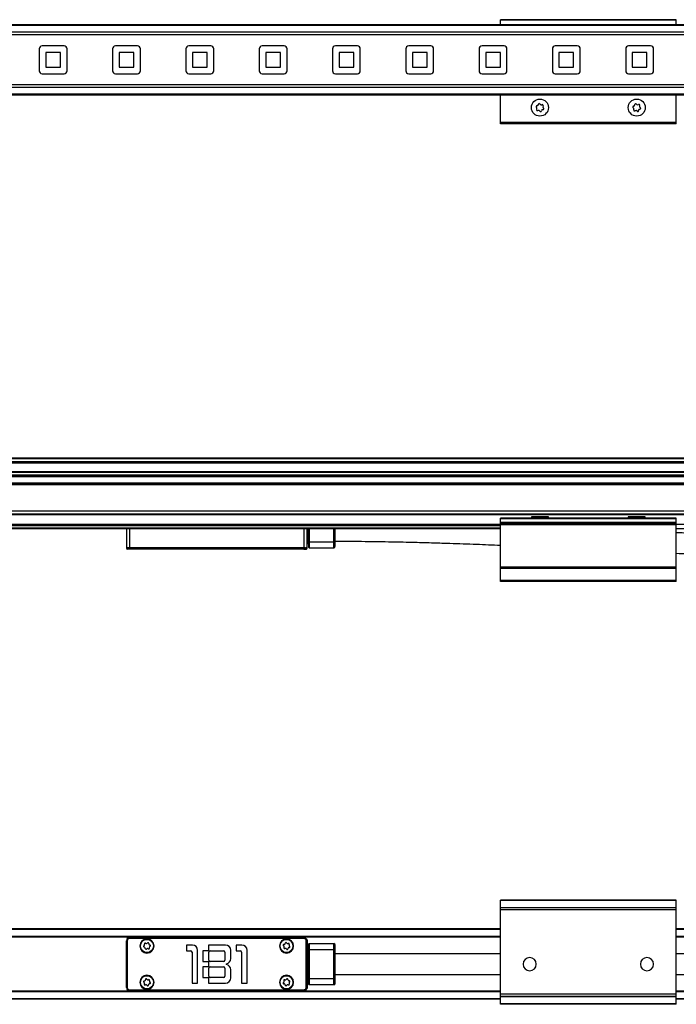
# Model space of a CAD drawing. Header units: millimetres. Extents: x -741 to 2548, y 394 to 730.
# Tile 7 of 13: x 235 to 459, y 394 to 730. Entities that reach past the tile are written whole.
import ezdxf

# ---------------------------------------------------------------- set-up
doc = ezdxf.new("R2010")
doc.units = ezdxf.units.MM

# ---------------------------------------------------------------- blocks, each defined once
blk = doc.blocks.new('Drawing View1')
at = {"color": 7, "linetype": 'Continuous', "lineweight": 25}
for p, q in [((-110, 17), (-110, 17.2)), ((-50, 17.2), (-110, 17.2)), ((-50, 17), (-110, 17)), ((-110, 15.5), (-110, 17)), ((-50, 17), (-50, 17.2)), ((-50, 15.5), (-50, 17)), ((-2, 15.5), (-598, 15.5)), ((-2, 15.21), (-598, 15.21)), ((-2, 12.9), (-598, 12.9)), ((-2, 12.05), (-598, 12.05)), ((-267.25, 7.25), (-267.25, -0.25)), ((-258.75, 8.25), (-266.25, 8.25)), ((-257.75, -0.25), (-257.75, 7.25)), ((-242.25, 7.25), (-242.25, -0.25)), ((-233.75, 8.25), (-241.25, 8.25)), ((-232.75, -0.25), (-232.75, 7.25)), ((-217.25, 7.25), (-217.25, -0.25)), ((-208.75, 8.25), (-216.25, 8.25)), ((-207.75, -0.25), (-207.75, 7.25)), ((-192.25, 7.25), (-192.25, -0.25)), ((-183.75, 8.25), (-191.25, 8.25)), ((-182.75, -0.25), (-182.75, 7.25)), ((-167.25, 7.25), (-167.25, -0.25)), ((-158.75, 8.25), (-166.25, 8.25)), ((-157.75, -0.25), (-157.75, 7.25)), ((-142.25, 7.25), (-142.25, -0.25)), ((-133.75, 8.25), (-141.25, 8.25)), ((-132.75, -0.25), (-132.75, 7.25)), ((-117.25, 7.25), (-117.25, -0.25)), ((-108.75, 8.25), (-116.25, 8.25)), ((-107.75, -0.25), (-107.75, 7.25)), ((-92.25, 7.25), (-92.25, -0.25)), ((-83.75, 8.25), (-91.25, 8.25)), ((-82.75, -0.25), (-82.75, 7.25)), ((-67.25, 7.25), (-67.25, -0.25)), ((-58.75, 8.25), (-66.25, 8.25)), ((-57.75, -0.25), (-57.75, 7.25)), ((-265, 6), (-265, 1)), ((-260, 6), (-265, 6)), ((-260, 1), (-260, 6)), ((-240, 6), (-240, 1)), ((-235, 6), (-240, 6)), ((-235, 1), (-235, 6)), ((-215, 6), (-215, 1)), ((-210, 6), (-215, 6)), ((-210, 1), (-210, 6)), ((-185, 6), (-190, 6)), ((-190, 6), (-190, 1)), ((-185, 1), (-185, 6)), ((-165, 6), (-165, 1)), ((-160, 6), (-165, 6)), ((-160, 1), (-160, 6)), ((-135, 6), (-140, 6)), ((-140, 6), (-140, 1)), ((-135, 1), (-135, 6)), ((-110, 6), (-115, 6)), ((-115, 6), (-115, 1)), ((-110, 1), (-110, 6)), ((-90, 6), (-90, 1)), ((-85, 6), (-90, 6)), ((-85, 1), (-85, 6)), ((-65, 6), (-65, 1)), ((-60, 6), (-65, 6)), ((-60, 1), (-60, 6)), ((-265, 1), (-260, 1)), ((-240, 1), (-235, 1)), ((-215, 1), (-210, 1)), ((-190, 1), (-185, 1)), ((-165, 1), (-160, 1)), ((-140, 1), (-135, 1)), ((-115, 1), (-110, 1)), ((-90, 1), (-85, 1)), ((-65, 1), (-60, 1)), ((-266.25, -1.25), (-258.75, -1.25)), ((-241.25, -1.25), (-233.75, -1.25)), ((-216.25, -1.25), (-208.75, -1.25)), ((-191.25, -1.25), (-183.75, -1.25)), ((-166.25, -1.25), (-158.75, -1.25)), ((-141.25, -1.25), (-133.75, -1.25)), ((-116.25, -1.25), (-108.75, -1.25)), ((-91.25, -1.25), (-83.75, -1.25)), ((-66.25, -1.25), (-58.75, -1.25)), ((-2, -5.06), (-598, -5.06)), ((-2, -5.9), (-598, -5.9)), ((-2, -8.21), (-598, -8.21)), ((-2, -8.5), (-598, -8.5)), ((-110, -17.9), (-110, -8.5)), ((-50, -17.9), (-50, -8.5)), ((-50, -17.9), (-110, -17.9)), ((-110, -18.1), (-110, -17.9)), ((-50, -18.1), (-110, -18.1)), ((-110, -18.3), (-110, -18.1)), ((-50, -18.3), (-110, -18.3)), ((-50, -18.1), (-50, -17.9)), ((-50, -18.3), (-50, -18.1))]:
    blk.add_line(p, q, dxfattribs=at)
for centre, radius in [((-96.5, -12.8), 2.91), ((-63.5, -12.8), 2.9)]:
    blk.add_circle(centre, radius, dxfattribs=at)
for centre, radius, start, end in [((-266.25, 7.25), 1, 90, 180), ((-258.75, 7.25), 1, 0, 90), ((-241.25, 7.25), 1, 90, 180), ((-233.75, 7.25), 1, 0, 90), ((-216.25, 7.25), 1, 90, 180), ((-208.75, 7.25), 1, 0, 90), ((-191.25, 7.25), 1, 90, 180), ((-183.75, 7.25), 1, 0, 90), ((-166.25, 7.25), 1, 90, 180), ((-158.75, 7.25), 1, 0, 90), ((-141.25, 7.25), 1, 90, 180), ((-133.75, 7.25), 1, 0, 90), ((-116.25, 7.25), 1, 90, 180), ((-108.75, 7.25), 1, 0, 90), ((-91.25, 7.25), 1, 90, 180), ((-83.75, 7.25), 1, 0, 90), ((-66.25, 7.25), 1, 90, 180), ((-58.75, 7.25), 1, 0, 90), ((-266.25, -0.25), 1, 180, 270), ((-258.75, -0.25), 1, 270, 0), ((-241.25, -0.25), 1, 180, 270), ((-233.75, -0.25), 1, 270, 0), ((-216.25, -0.25), 1, 180, 270), ((-208.75, -0.25), 1, 270, 0), ((-191.25, -0.25), 1, 180, 270), ((-183.75, -0.25), 1, 270, 0), ((-166.25, -0.25), 1, 180, 270), ((-158.75, -0.25), 1, 270, 0), ((-141.25, -0.25), 1, 180, 270), ((-133.75, -0.25), 1, 270, 0), ((-116.25, -0.25), 1, 180, 270), ((-108.75, -0.25), 1, 270, 0), ((-91.25, -0.25), 1, 180, 270), ((-83.75, -0.25), 1, 270, 0), ((-66.25, -0.25), 1, 180, 270), ((-58.75, -0.25), 1, 270, 0), ((-97.55, -12.46), 0.295, 87.1641, 236.5385), ((-97.98, -13.11), 0.49, 327.1641, 56.5385), ((-97.32, -13.54), 0.295, 147.1641, 296.5385), ((-97.51, -11.67), 0.49, 267.1641, 356.5385), ((-96.73, -11.72), 0.295, 27.1641, 176.5385), ((-96.03, -11.36), 0.49, 207.1641, 296.5385), ((-95.68, -12.06), 0.295, 327.1641, 116.5385), ((-95.02, -12.49), 0.49, 147.1641, 236.5385), ((-95.45, -13.14), 0.295, 267.1641, 56.5385), ((-64.58, -12.58), 0.295, 93.9474, 243.3218), ((-64.94, -13.28), 0.49, 333.9474, 63.3218), ((-64.64, -11.8), 0.49, 273.9474, 3.3218), ((-63.85, -11.75), 0.295, 33.9474, 183.3218), ((-63.2, -11.31), 0.49, 213.9474, 303.3218), ((-62.77, -11.97), 0.295, 333.9474, 123.3218), ((-62.36, -13.8), 0.49, 93.9474, 183.3218), ((-62.06, -12.32), 0.49, 153.9474, 243.3218), ((-62.42, -13.02), 0.295, 273.9474, 63.3218), ((-96.97, -14.24), 0.49, 27.1641, 116.5385), ((-96.27, -13.88), 0.295, 207.1641, 356.5385), ((-95.49, -13.93), 0.49, 87.1641, 176.5385), ((-64.23, -13.63), 0.295, 153.9474, 303.3218), ((-63.8, -14.29), 0.49, 33.9474, 123.3218), ((-63.15, -13.85), 0.295, 213.9474, 3.3218)]:
    blk.add_arc(centre, radius, start, end, dxfattribs=at)
blk = doc.blocks.new('Drawing View2')
at = {"color": 7, "linetype": 'Continuous', "lineweight": 25}
for p, q in [((421.93, 30.95), (-174.07, 30.95)), ((421.93, 30.76), (-174.07, 30.76)), ((421.93, 29.69), (-174.07, 29.69)), ((421.93, 29.23), (-174.07, 29.23)), ((421.93, 26.29), (-174.07, 26.29)), ((421.93, 26.04), (-174.07, 26.04)), ((421.93, 25.14), (-174.07, 25.14)), ((421.93, 24.89), (-174.07, 24.89)), ((421.93, 24.8), (-174.07, 24.8)), ((421.93, 24.55), (-174.07, 24.55)), ((421.93, 22.43), (-174.07, 22.43)), ((421.93, 22.18), (-174.07, 22.18)), ((421.93, 22.09), (-174.07, 22.09)), ((421.93, 21.84), (-174.07, 21.84)), ((421.93, 12.87), (-174.07, 12.87)), ((421.93, 11.87), (-174.07, 11.87)), ((421.93, 11.67), (-174.07, 11.67)), ((313.93, 10.27), (313.93, 10.47)), ((373.93, 10.47), (313.93, 10.47)), ((373.93, 10.27), (313.93, 10.27)), ((313.93, 9.01), (313.93, 10.27)), ((324.52, 10.93), (324.52, 10.47)), ((326.52, 10.93), (324.52, 10.93)), ((324.52, 10.47), (324.53, 10.47)), ((326.52, 10.47), (324.52, 10.47)), ((330.33, 10.93), (326.52, 10.93)), ((330.33, 10.47), (326.52, 10.47)), ((330.33, 10.47), (330.33, 10.93)), ((330.33, 10.47), (330.33, 10.47)), ((357.52, 10.93), (357.52, 10.47)), ((359.86, 10.93), (357.52, 10.93)), ((357.52, 10.47), (357.53, 10.47)), ((359.86, 10.47), (357.52, 10.47)), ((363.33, 10.93), (359.86, 10.93)), ((363.33, 10.47), (359.86, 10.47)), ((363.33, 10.47), (363.33, 10.93)), ((363.33, 10.47), (363.33, 10.47)), ((373.93, 10.27), (373.93, 10.47)), ((373.93, 9.01), (373.93, 10.27)), ((313.93, 8.27), (-66.07, 8.27)), ((313.93, 8.07), (-66.07, 8.07)), ((313.93, 7.87), (-66.07, 7.87)), ((313.93, 7.07), (-66.07, 7.07)), ((313.93, 6.87), (-66.07, 6.87)), ((186.43, 6.87), (186.43, 0.44)), ((187.43, 6.87), (187.43, 0.44)), ((247.03, 0.44), (247.03, 6.87)), ((248.03, 0.44), (248.03, 6.87)), ((248.33, 2.07), (248.33, 6.87)), ((248.53, 6.87), (248.53, 2.37)), ((248.73, 6.87), (248.73, 2.37)), ((257.13, 2.37), (257.13, 6.87)), ((257.63, 2.37), (257.63, 6.87)), ((313.93, 8.86), (313.93, 9.01)), ((373.93, 9.01), (313.93, 9.01)), ((373.93, 8.86), (313.93, 8.86)), ((313.93, 8.56), (313.93, 8.86)), ((373.93, 8.56), (313.93, 8.56)), ((313.93, 8.16), (313.93, 8.56)), ((373.93, 8.16), (313.93, 8.16)), ((313.93, -6.19), (313.93, 8.16)), ((373.93, 8.86), (373.93, 9.01)), ((373.93, 8.56), (373.93, 8.86)), ((373.93, 8.16), (373.93, 8.56)), ((421.93, 8.27), (373.93, 8.27)), ((373.93, -6.19), (373.93, 8.16)), ((421.93, 6.87), (373.93, 6.87)), ((186.43, 0.44), (187.43, 0.44)), ((186.44, 0.31), (187.43, 0.31)), ((186.44, 0.31), (186.52, 0.02)), ((187.43, 0.02), (186.52, 0.02)), ((187.43, 0.44), (247.03, 0.44)), ((187.43, 0.44), (187.43, 0.31)), ((187.43, 0.31), (247.03, 0.31)), ((187.43, 0.02), (187.43, 0.31)), ((246.97, 0.02), (187.43, 0.02)), ((187.43, -0.13), (187.43, 0.02)), ((246.97, 0.02), (247.04, 0.31)), ((246.97, -0.13), (246.97, 0.02)), ((247.93, 0.02), (248.01, 0.31)), ((248.03, 2.07), (248.33, 2.07)), ((248.03, 1.87), (248.33, 1.87)), ((248.33, 2.07), (248.53, 2.07)), ((248.33, 1.87), (248.33, 2.07)), ((248.53, 2.37), (248.53, 0.57)), ((248.53, 2.37), (248.73, 2.37)), ((248.73, 2.37), (257.13, 2.37)), ((248.73, 2.37), (248.73, 0.37)), ((248.73, 0.37), (257.13, 0.37)), ((257.13, 0.37), (257.13, 2.37)), ((257.63, 2.37), (257.13, 2.37)), ((257.63, 0.87), (257.63, 2.37)), ((187.43, -0.13), (186.72, -0.13)), ((246.97, -0.13), (187.43, -0.13)), ((313.93, -6.71), (313.93, -6.19)), ((373.93, -6.19), (313.93, -6.19)), ((373.93, -6.71), (313.93, -6.71)), ((313.93, -10.77), (313.93, -6.71)), ((373.93, -6.71), (373.93, -6.19)), ((373.93, -10.77), (373.93, -6.71)), ((373.93, -10.77), (313.93, -10.77)), ((313.93, -11.13), (313.93, -10.77)), ((373.93, -11.13), (313.93, -11.13)), ((373.93, -11.13), (373.93, -10.77))]:
    blk.add_line(p, q, dxfattribs=at)
at = {"color": 7, "linetype": 'Continuous', "lineweight": 25, "flags": 128}
blk.add_lwpolyline([(247.03, 0.44), (247.03, 0.42), (247.03, 0.4), (247.03, 0.39), (247.03, 0.37), (247.03, 0.35), (247.03, 0.34), (247.03, 0.32), (247.03, 0.31)], dxfattribs=at)
at = {"color": 7, "linetype": 'Continuous', "lineweight": 25}
for centre, radius, start, end in [((186.93, 0.44), 0.5, 180, 195), ((186.72, 0.07), 0.2, 195, 270), ((232.57, 2.24), 14.6, 352.3676, 352.8797), ((247.74, 0.07), 0.2, 270, 344.9973), ((247.54, 0.43), 0.492, 344.999, 0.243), ((247.53, 0.44), 0.5, 344.9973, 0), ((248.33, 1.67), 0.2, 0, 90), ((248.73, 0.57), 0.2, 180, 270), ((257.13, 0.87), 0.5, 270, 0)]:
    blk.add_arc(centre, radius, start, end, dxfattribs=at)
for points, knots in [([(435.43, 3.88), (432.52, 3.89), (426.6, 3.91), (418.08, 4.04), (410.28, 4.21), (403.68, 4.39), (396.62, 4.61), (388.59, 4.9), (380.6, 5.22), (375.67, 5.43), (373.93, 5.51)], [0, 0, 0, 0, 0.141878, 0.288471, 0.415396, 0.52264, 0.610189, 0.759623, 0.914877, 1, 1, 1, 1]), ([(247.93, 0.02), (247.93, 0.02), (247.92, 0.01), (247.84, 0), (247.65, 0), (247.34, 0), (247.09, 0.01), (246.97, 0.02)], [0, 0, 0, 0, 0.135548, 0.267003, 0.517818, 0.751105, 1, 1, 1, 1]), ([(247.03, 0.44), (247.03, 0.44), (247.05, 0.44), (247.06, 0.44), (247.06, 0.44)], [0, 0, 0, 0, 0.559896, 1, 1, 1, 1]), ([(247.03, 0.31), (247.03, 0.31), (247.04, 0.31), (247.04, 0.31), (247.04, 0.31)], [0, 0, 0, 0, 0.559135, 1, 1, 1, 1]), ([(247.04, 0.31), (247.11, 0.29), (247.25, 0.27), (247.5, 0.24), (247.75, 0.23), (247.96, 0.25), (247.99, 0.29), (248.01, 0.31)], [0, 0, 0, 0, 0.1391562, 0.2747807, 0.534321, 0.7601899, 1, 1, 1, 1]), ([(247.06, 0.44), (247.13, 0.43), (247.27, 0.42), (247.52, 0.41), (247.77, 0.41), (247.98, 0.42), (248.01, 0.43), (248.03, 0.44)], [0, 0, 0, 0, 0.139128, 0.274743, 0.534322, 0.760243, 1, 1, 1, 1]), ([(248.03, 0.44), (248.03, 0.44), (248.03, 0.44), (248.03, 0.44), (248.03, 0.44)], [0, 0, 0, 0, 0.5600706, 1, 1, 1, 1]), ([(257.63, 2.62), (261.04, 2.61), (267.46, 2.59), (276.48, 2.45), (284.29, 2.28), (290.89, 2.1), (297.94, 1.88), (305.49, 1.61), (311.24, 1.38), (313.93, 1.27)], [0, 0, 0, 0, 0.1816748, 0.3418632, 0.4805676, 0.5977808, 0.6934921, 0.8567321, 1, 1, 1, 1]), ([(246.97, -0.12), (247.02, -0.12), (247.13, -0.12), (247.29, -0.12), (247.44, -0.12), (247.52, -0.12), (247.56, -0.12)], [0, 0, 0, 0, 0.2497138, 0.4997138, 0.7497378, 1, 1, 1, 1]), ([(247.74, -0.13), (247.73, -0.13), (247.72, -0.13), (247.61, -0.13), (247.45, -0.13), (247.23, -0.13), (247.06, -0.13), (246.97, -0.13)], [0, 0, 0, 0, 0.197864, 0.390487, 0.574642, 0.776476, 1, 1, 1, 1]), ([(247.32, -0.09), (247.36, -0.1), (247.46, -0.11), (247.57, -0.12), (247.65, -0.13), (247.67, -0.13), (247.68, -0.13)], [0, 0, 0, 0, 0.2637, 0.518713, 0.764197, 1, 1, 1, 1]), ([(247.81, -0.1), (247.81, -0.1), (247.8, -0.09), (247.74, -0.07), (247.67, -0.05), (247.64, -0.04)], [0, 0, 0, 0, 0.272096, 0.631362, 1, 1, 1, 1]), ([(247.8, -0.09), (247.81, -0.07), (247.84, -0.05), (247.85, -0.01), (247.86, 0)], [0, 0, 0, 0, 0.615247, 1, 1, 1, 1]), ([(373.93, -1.5), (376.61, -1.62), (382.92, -1.89), (391.37, -2.22), (399.19, -2.48), (405.26, -2.66), (410.26, -2.79), (414.58, -2.89), (418.75, -2.97), (423.92, -3.05), (429.59, -3.11), (433.54, -3.12), (435.43, -3.13)], [0, 0, 0, 0, 0.131039, 0.308055, 0.411904, 0.512607, 0.604286, 0.65578, 0.723524, 0.807527, 0.907805, 1, 1, 1, 1])]:
    blk.add_open_spline(points, degree=3, knots=knots, dxfattribs=at)
blk = doc.blocks.new('Drawing View3')
at = {"color": 7, "linetype": 'Continuous', "lineweight": 25}
for p, q in [((440, 25.3), (380, 25.3)), ((380, 25.16), (380, 25.3)), ((440, 25.16), (380, 25.16)), ((380, 22.7), (380, 25.16)), ((440, 25.16), (440, 25.3)), ((440, 22.7), (440, 25.16)), ((440, 22.7), (380, 22.7)), ((380, 22.05), (380, 22.7)), ((440, 22.05), (380, 22.05)), ((380, -6.75), (380, 22.05)), ((440, 22.05), (440, 22.7)), ((440, -6.75), (440, 22.05)), ((380, 15.5), (0, 15.5)), ((380, 15.3), (0, 15.3)), ((488, 15.5), (440, 15.5)), ((488, 15.3), (440, 15.3)), ((380, 12.95), (0, 12.95)), ((380, 12.75), (0, 12.75)), ((252.5, -4.5), (252.5, 11.5)), ((252.5, 11.5), (252.52, 11.5)), ((252.52, -4.5), (252.52, 11.5)), ((252.52, 11.5), (252.59, 11.5)), ((252.59, 11.5), (252.59, -4.5)), ((252.79, 11.5), (252.59, 11.5)), ((252.79, 11.5), (252.79, -4.5)), ((253.5, 12.5), (253.5, 12.48)), ((253.5, 12.5), (313.1, 12.5)), ((253.5, 12.41), (253.5, 12.48)), ((253.5, 12.48), (313.1, 12.48)), ((253.5, 12.21), (253.5, 12.41)), ((313.04, 12.41), (253.5, 12.41)), ((313.04, 12.21), (253.5, 12.21)), ((313.04, 12.41), (313.12, 12.48)), ((313.04, 12.21), (313.04, 12.41)), ((313.81, 11.44), (314.01, 11.44)), ((313.81, -4.44), (313.81, 11.44)), ((314.01, 11.44), (314.08, 11.52)), ((314.01, -4.44), (314.01, 11.44)), ((314.08, 11.5), (314.08, -4.5)), ((314.1, 11.5), (314.08, 11.5)), ((314.1, 11.5), (314.1, -4.5)), ((314.6, 10.3), (314.6, 8.5)), ((314.8, 10.5), (314.8, 8.5)), ((314.8, 10.5), (323.2, 10.5)), ((323.2, 8.5), (323.2, 10.5)), ((488, 12.95), (440, 12.95)), ((488, 12.75), (440, 12.75)), ((257.1, 9.7), (257.2, 9.7)), ((257.25, 9.7), (257.2, 9.7)), ((261.75, 9.7), (261.8, 9.7)), ((261.9, 9.7), (261.8, 9.7)), ((272.98, 10), (272.98, 8.1)), ((274.98, 10), (272.98, 10)), ((272.98, 8.1), (274.38, 8.1)), ((274.88, 7.6), (274.88, -3)), ((276.78, -3), (276.78, 8.2)), ((280.48, 8.1), (278.58, 8.1)), ((278.58, 8.1), (278.58, 4.4)), ((286.27, 10), (280.48, 10)), ((280.48, 10), (280.48, 8.1)), ((280.58, 4.9), (280.58, 7.6)), ((281.08, 8.1), (285.57, 8.1)), ((286.08, 7.6), (286.08, 4.9)), ((288.08, 5.42), (288.08, 8.2)), ((289.88, 10), (289.88, 8.1)), ((291.88, 10), (289.88, 10)), ((289.88, 8.1), (291.27, 8.1)), ((291.78, 7.6), (291.78, -3)), ((293.68, -3), (293.68, 8.2)), ((304.7, 9.7), (304.8, 9.7)), ((304.85, 9.7), (304.8, 9.7)), ((309.35, 9.7), (309.4, 9.7)), ((309.5, 9.7), (309.4, 9.7)), ((314.1, 8.2), (314.4, 8.2)), ((314.1, 8), (314.4, 8)), ((314.4, 8), (314.4, 8.2)), ((314.4, -1), (314.4, 8)), ((314.4, 8), (314.6, 8)), ((314.6, 8.5), (314.6, -1.5)), ((314.6, 8.5), (314.8, 8.5)), ((314.8, 8.5), (314.8, -1.5)), ((314.8, 8.5), (323.2, 8.5)), ((323.2, -1.5), (323.2, 8.5)), ((323.7, 8.5), (323.2, 8.5)), ((323.7, 8.5), (323.7, 10)), ((323.7, -1.5), (323.7, 8.5)), ((278.58, 4.4), (280.48, 4.4)), ((280.48, 4.4), (280.48, 2.6)), ((285.57, 4.4), (281.08, 4.4)), ((286.57, 3.35), (286.57, 3.65)), ((280.48, 2.6), (278.58, 2.6)), ((278.58, 2.6), (278.58, -1.1)), ((280.58, -0.6), (280.58, 2.1)), ((281.08, 2.6), (285.57, 2.6)), ((286.08, 2.1), (286.08, -0.6)), ((288.08, -1.2), (288.08, 1.58)), ((257.1, -2.7), (257.2, -2.7)), ((257.25, -2.7), (257.2, -2.7)), ((261.75, -2.7), (261.8, -2.7)), ((261.9, -2.7), (261.8, -2.7)), ((274.88, -3), (276.78, -3)), ((278.58, -1.1), (280.48, -1.1)), ((280.48, -1.1), (280.48, -3)), ((280.48, -3), (286.27, -3)), ((285.57, -1.1), (281.08, -1.1)), ((291.78, -3), (293.68, -3)), ((304.7, -2.7), (304.8, -2.7)), ((304.85, -2.7), (304.8, -2.7)), ((309.35, -2.7), (309.4, -2.7)), ((309.5, -2.7), (309.4, -2.7)), ((314.4, -1), (314.1, -1)), ((314.4, -1.2), (314.1, -1.2)), ((314.4, -1), (314.6, -1)), ((314.4, -1.2), (314.4, -1)), ((314.6, -1.5), (314.6, -3.3)), ((314.6, -1.5), (314.8, -1.5)), ((314.8, -1.5), (314.8, -3.5)), ((323.2, -1.5), (314.8, -1.5)), ((323.2, -3.5), (323.2, -1.5)), ((323.7, -1.5), (323.2, -1.5)), ((323.7, -3), (323.7, -1.5)), ((380, -5.75), (0, -5.75)), ((380, -5.95), (0, -5.95)), ((252.5, -4.5), (252.52, -4.5)), ((252.52, -4.5), (252.59, -4.5)), ((252.79, -4.5), (252.59, -4.5)), ((253.5, -5.21), (313.04, -5.21)), ((253.5, -5.21), (253.5, -5.41)), ((253.5, -5.41), (313.04, -5.41)), ((253.5, -5.48), (253.5, -5.41)), ((313.1, -5.48), (253.5, -5.48)), ((253.5, -5.5), (253.5, -5.48)), ((313.1, -5.5), (253.5, -5.5)), ((313.04, -5.21), (313.04, -5.41)), ((313.12, -5.48), (313.04, -5.41)), ((313.1, -5.5), (313.1, -5.48)), ((313.81, -4.44), (314.01, -4.44)), ((314.08, -4.52), (314.01, -4.44)), ((323.2, -3.5), (314.8, -3.5)), ((488, -5.75), (440, -5.75)), ((488, -5.95), (440, -5.95)), ((380, -8.3), (0, -8.3)), ((380, -8.5), (0, -8.5)), ((440, -6.75), (380, -6.75)), ((380, -7.5), (380, -6.75)), ((440, -7.5), (380, -7.5)), ((380, -7.7), (380, -7.5)), ((440, -7.7), (380, -7.7)), ((380, -10), (380, -7.7)), ((440, -10), (380, -10)), ((380, -10.2), (380, -10)), ((440, -7.5), (440, -6.75)), ((440, -7.7), (440, -7.5)), ((440, -10), (440, -7.7)), ((488, -8.3), (440, -8.3)), ((488, -8.5), (440, -8.5)), ((440, -10.2), (440, -10)), ((440, -10.2), (380, -10.2))]:
    blk.add_line(p, q, dxfattribs=at)
at = {"color": 7, "linetype": 'Continuous', "lineweight": 25, "flags": 128}
for points in [[(313.1, 12.5), (313.1, 12.5), (313.1, 12.5), (313.1, 12.5), (313.1, 12.5), (313.1, 12.49), (313.1, 12.49), (313.1, 12.49), (313.1, 12.48)], [(314.1, -4.5), (314.1, -4.5), (314.1, -4.5), (314.1, -4.5), (314.1, -4.5), (314.09, -4.5), (314.09, -4.5), (314.09, -4.5), (314.08, -4.5)]]:
    blk.add_lwpolyline(points, dxfattribs=at)
at = {"color": 7, "linetype": 'Continuous', "lineweight": 25}
for centre in [(259.5, 9.7), (307.1, 9.7), (259.5, -2.7), (307.1, -2.7)]:
    blk.add_circle(centre, 2.25, dxfattribs=at)
for centre, radius, start, end in [((253.5, 11.5), 1, 90, 180), ((253.5, 11.5), 0.983, 90, 180), ((253.5, 11.5), 0.906, 90, 180), ((253.5, 11.5), 0.713, 90, 180), ((259.5, 9.7), 2.4, 0, 180), ((259.5, 9.7), 2.3, 3.2053, 180), ((258.29, 10.16), 0.42, 293.7766, 24.1444), ((258.9, 10.44), 0.25, 53.7766, 204.1444), ((259.3, 10.98), 0.42, 233.7766, 324.1444), ((259.84, 10.59), 0.25, 353.7766, 144.1444), ((260.51, 10.51), 0.42, 173.7766, 264.1444), ((260.44, 9.85), 0.25, 293.7766, 84.1444), ((307.1, 9.7), 2.4, 0, 180), ((307.1, 9.7), 2.3, 3.2053, 180), ((306.19, 9.98), 0.25, 87.8651, 238.2329), ((306.22, 10.65), 0.42, 267.8651, 358.2329), ((306.89, 10.63), 0.25, 27.8651, 178.2329), ((307.48, 10.94), 0.42, 207.8651, 298.2329), ((307.79, 10.35), 0.25, 327.8651, 118.2329), ((308.36, 9.99), 0.42, 147.8651, 238.2329), ((313.14, 12.48), 0.024, 105.3871, 164.6241), ((314.08, 11.54), 0.024, 285.3874, 344.6238), ((314.8, 10.3), 0.2, 90, 180), ((323.2, 10), 0.5, 0, 90), ((259.5, 9.7), 2.4, 180, 0), ((259.5, 9.7), 2.3, 180, 183.2053), ((259.5, 9.7), 2.3, 183.2053, 0), ((258.56, 9.55), 0.25, 113.7766, 264.1444), ((258.49, 8.89), 0.42, 353.7766, 84.1444), ((259.16, 8.81), 0.25, 173.7766, 324.1444), ((259.7, 8.42), 0.42, 53.7766, 144.1444), ((260.1, 8.96), 0.25, 233.7766, 24.1444), ((260.71, 9.24), 0.42, 113.7766, 204.1444), ((259.5, 9.7), 2.3, 0, 3.2053), ((274.38, 7.6), 0.5, 0, 90), ((274.98, 8.2), 1.8, 0, 90), ((281.08, 7.6), 0.5, 90, 180), ((285.57, 7.6), 0.5, 0, 90), ((286.27, 8.2), 1.8, 0, 90), ((291.27, 7.6), 0.5, 0, 90), ((291.88, 8.2), 1.8, 0, 90), ((307.1, 9.7), 2.4, 180, 0), ((307.1, 9.7), 2.3, 180, 183.2053), ((307.1, 9.7), 2.3, 183.2053, 0), ((305.84, 9.41), 0.42, 327.8651, 58.2329), ((306.41, 9.05), 0.25, 147.8651, 298.2329), ((306.72, 8.46), 0.42, 27.8651, 118.2329), ((307.31, 8.77), 0.25, 207.8651, 358.2329), ((307.98, 8.75), 0.42, 87.8651, 178.2329), ((308.01, 9.42), 0.25, 267.8651, 58.2329), ((307.1, 9.7), 2.3, 0, 3.2053), ((314.4, 8.4), 0.2, 270, 0), ((281.08, 4.9), 0.5, 180, 270), ((285.57, 4.9), 0.5, 270, 0), ((286.27, 5.42), 1.8, 279.5941, 0), ((390, 3.5), 2.25, 0, 180), ((390, 3.5), 2.25, 180, 0), ((430, 3.5), 2.25, 0, 180), ((430, 3.5), 2.25, 180, 0), ((281.08, 2.1), 0.5, 90, 180), ((285.57, 2.1), 0.5, 0, 90), ((286.27, 1.58), 1.8, 0, 80.4059), ((259.5, -2.7), 2.4, 0, 180), ((259.5, -2.7), 2.4, 180, 0), ((259.5, -2.7), 2.3, 3.2053, 180), ((259.5, -2.7), 2.3, 180, 183.2053), ((259.5, -2.7), 2.3, 183.2053, 0), ((258.58, -2.48), 0.25, 91.159, 241.5268), ((258.26, -3.06), 0.42, 331.159, 61.5268), ((258.56, -1.81), 0.42, 271.159, 1.5268), ((258.84, -3.39), 0.25, 151.159, 301.5268), ((259.23, -1.79), 0.25, 31.159, 181.5268), ((259.81, -1.44), 0.42, 211.159, 301.5268), ((260.44, -3.59), 0.42, 91.159, 181.5268), ((260.16, -2.01), 0.25, 331.159, 121.5268), ((260.74, -2.34), 0.42, 151.159, 241.5268), ((260.42, -2.92), 0.25, 271.159, 61.5268), ((259.5, -2.7), 2.3, 0, 3.2053), ((281.08, -0.6), 0.5, 180, 270), ((285.57, -0.6), 0.5, 270, 0), ((286.27, -1.2), 1.8, 270, 0), ((307.1, -2.7), 2.4, 0, 180), ((307.1, -2.7), 2.4, 180, 0), ((307.1, -2.7), 2.3, 3.2053, 180), ((307.1, -2.7), 2.3, 180, 183.2053), ((307.1, -2.7), 2.3, 183.2053, 0), ((306.19, -2.98), 0.25, 122.0678, 272.4356), ((305.84, -2.41), 0.42, 302.0678, 32.4356), ((306.4, -2.06), 0.25, 62.0678, 212.4356), ((306.22, -3.65), 0.42, 2.0678, 92.4356), ((306.72, -1.46), 0.42, 242.0678, 332.4356), ((307.31, -1.77), 0.25, 2.0678, 152.4356), ((307.98, -1.75), 0.42, 182.0678, 272.4356), ((307.8, -3.34), 0.25, 242.0678, 32.4356), ((308.36, -2.99), 0.42, 122.0678, 212.4356), ((308.01, -2.42), 0.25, 302.0678, 92.4356), ((307.1, -2.7), 2.3, 0, 3.2053), ((314.4, -1.4), 0.2, 0, 90), ((314.8, -3.3), 0.2, 180, 270), ((323.2, -3), 0.5, 270, 0), ((253.5, -4.5), 1, 180, 270), ((253.5, -4.5), 0.983, 180, 270), ((253.5, -4.5), 0.906, 180, 270), ((253.5, -4.5), 0.713, 180, 270), ((259.19, -3.96), 0.42, 31.159, 121.5268), ((259.77, -3.61), 0.25, 211.159, 1.5268), ((306.89, -3.63), 0.25, 182.0678, 332.4356), ((307.48, -3.94), 0.42, 62.0678, 152.4356), ((313.14, -5.48), 0.024, 195.3755, 254.6125), ((314.08, -4.54), 0.024, 15.3762, 74.6126)]:
    blk.add_arc(centre, radius, start, end, dxfattribs=at)
for points, knots in [([(314.01, 11.44), (314, 11.51), (313.99, 11.64), (313.91, 11.89), (313.73, 12.15), (313.41, 12.36), (313.17, 12.39), (313.04, 12.41)], [0, 0, 0, 0, 0.135548, 0.267003, 0.517818, 0.751105, 1, 1, 1, 1]), ([(313.81, 11.44), (313.81, 11.52), (313.79, 11.68), (313.69, 11.89), (313.52, 12.06), (313.3, 12.19), (313.13, 12.2), (313.04, 12.21)], [0, 0, 0, 0, 0.197864, 0.390487, 0.574642, 0.776476, 1, 1, 1, 1]), ([(313.1, 12.5), (313.11, 12.5), (313.12, 12.5), (313.13, 12.5), (313.13, 12.5)], [0, 0, 0, 0, 0.559896, 1, 1, 1, 1]), ([(313.1, 12.48), (313.1, 12.48), (313.11, 12.48), (313.11, 12.48), (313.12, 12.48)], [0, 0, 0, 0, 0.559135, 1, 1, 1, 1]), ([(313.12, 12.48), (313.19, 12.48), (313.32, 12.46), (313.57, 12.36), (313.82, 12.17), (314.03, 11.86), (314.06, 11.63), (314.08, 11.52)], [0, 0, 0, 0, 0.1391562, 0.2747807, 0.534321, 0.7601899, 1, 1, 1, 1]), ([(313.13, 12.5), (313.2, 12.49), (313.34, 12.48), (313.59, 12.39), (313.85, 12.2), (314.05, 11.89), (314.08, 11.65), (314.1, 11.53)], [0, 0, 0, 0, 0.139128, 0.274743, 0.534322, 0.760243, 1, 1, 1, 1]), ([(314.08, 11.52), (314.08, 11.51), (314.08, 11.51), (314.08, 11.5), (314.08, 11.5)], [0, 0, 0, 0, 0.560747, 1, 1, 1, 1]), ([(314.1, 11.53), (314.1, 11.53), (314.1, 11.52), (314.1, 11.5), (314.1, 11.5)], [0, 0, 0, 0, 0.5600706, 1, 1, 1, 1]), ([(380, 7), (376.43, 7), (370.63, 7), (362.64, 7), (356.25, 7), (351.05, 7), (346.63, 7), (342.45, 7), (337.17, 7), (330.8, 7), (326.19, 7), (323.7, 7)], [0, 0, 0, 0, 0.190608, 0.309154, 0.425466, 0.531381, 0.586329, 0.660593, 0.754285, 0.867416, 1, 1, 1, 1]), ([(501.5, 7), (500.02, 7), (496.84, 7), (492.24, 7), (487.97, 7), (484.47, 7), (478.74, 7), (467.49, 7), (453.66, 7), (443.5, 7), (440, 7)], [0, 0, 0, 0, 0.072031, 0.154969, 0.224443, 0.280455, 0.325416, 0.503837, 0.829386, 1, 1, 1, 1]), ([(323.7, 0), (325.68, 0), (329.36, 0), (334.46, 0), (338.74, 0), (342.23, 0), (347.96, 0), (359.22, 0), (370.81, 0), (378.74, 0), (380, 0)], [0, 0, 0, 0, 0.105343, 0.195976, 0.271907, 0.333142, 0.382281, 0.577185, 0.932836, 1, 1, 1, 1]), ([(440, 0), (445.81, 0), (453.84, 0), (464.07, 0), (470.46, 0), (475.66, 0), (480.07, 0), (484.26, 0), (489.53, 0), (495.4, 0), (499.51, 0), (501.5, 0)], [0, 0, 0, 0, 0.283625, 0.392141, 0.498631, 0.595612, 0.645852, 0.713781, 0.799508, 0.903037, 1, 1, 1, 1]), ([(313.04, -5.41), (313.11, -5.4), (313.25, -5.39), (313.44, -5.32), (313.62, -5.22), (313.8, -5.05), (313.96, -4.8), (313.99, -4.56), (314.01, -4.44)], [0, 0, 0, 0, 0.139979, 0.275704, 0.407561, 0.535974, 0.760487, 1, 1, 1, 1]), ([(313.04, -5.21), (313.12, -5.2), (313.29, -5.19), (313.51, -5.08), (313.67, -4.91), (313.79, -4.69), (313.8, -4.53), (313.81, -4.44)], [0, 0, 0, 0, 0.208439, 0.408031, 0.590917, 0.78516, 1, 1, 1, 1]), ([(313.12, -5.48), (313.11, -5.48), (313.11, -5.48), (313.1, -5.48), (313.1, -5.48)], [0, 0, 0, 0, 0.560746, 1, 1, 1, 1]), ([(313.13, -5.5), (313.13, -5.5), (313.12, -5.5), (313.1, -5.5), (313.1, -5.5)], [0, 0, 0, 0, 0.56007, 1, 1, 1, 1]), ([(314.08, -4.52), (314.08, -4.58), (314.06, -4.71), (313.97, -4.96), (313.78, -5.21), (313.47, -5.43), (313.24, -5.46), (313.12, -5.48)], [0, 0, 0, 0, 0.1356333, 0.2678473, 0.5209844, 0.7533821, 1, 1, 1, 1]), ([(314.1, -4.53), (314.09, -4.6), (314.08, -4.73), (313.99, -4.98), (313.81, -5.24), (313.5, -5.45), (313.26, -5.48), (313.13, -5.5)], [0, 0, 0, 0, 0.135637, 0.267851, 0.520983, 0.753295, 1, 1, 1, 1]), ([(314.08, -4.5), (314.08, -4.5), (314.08, -4.51), (314.08, -4.51), (314.08, -4.52)], [0, 0, 0, 0, 0.559134, 1, 1, 1, 1]), ([(314.1, -4.5), (314.1, -4.51), (314.1, -4.52), (314.1, -4.53), (314.1, -4.53)], [0, 0, 0, 0, 0.559896, 1, 1, 1, 1])]:
    blk.add_open_spline(points, degree=3, knots=knots, dxfattribs=at)

msp = doc.modelspace()

# ---------------------------------------------------------------- block references
at = {"color": 7, "linetype": 'Continuous', "lineweight": 25}
for name, p in [('Drawing View1', (508.72, 713.1)), ('Drawing View2', (84.79, 549.78)), ('Drawing View3', (18.72, 404.62))]:
    msp.add_blockref(name, p, dxfattribs=at)

doc.saveas('drawing.dxf')
